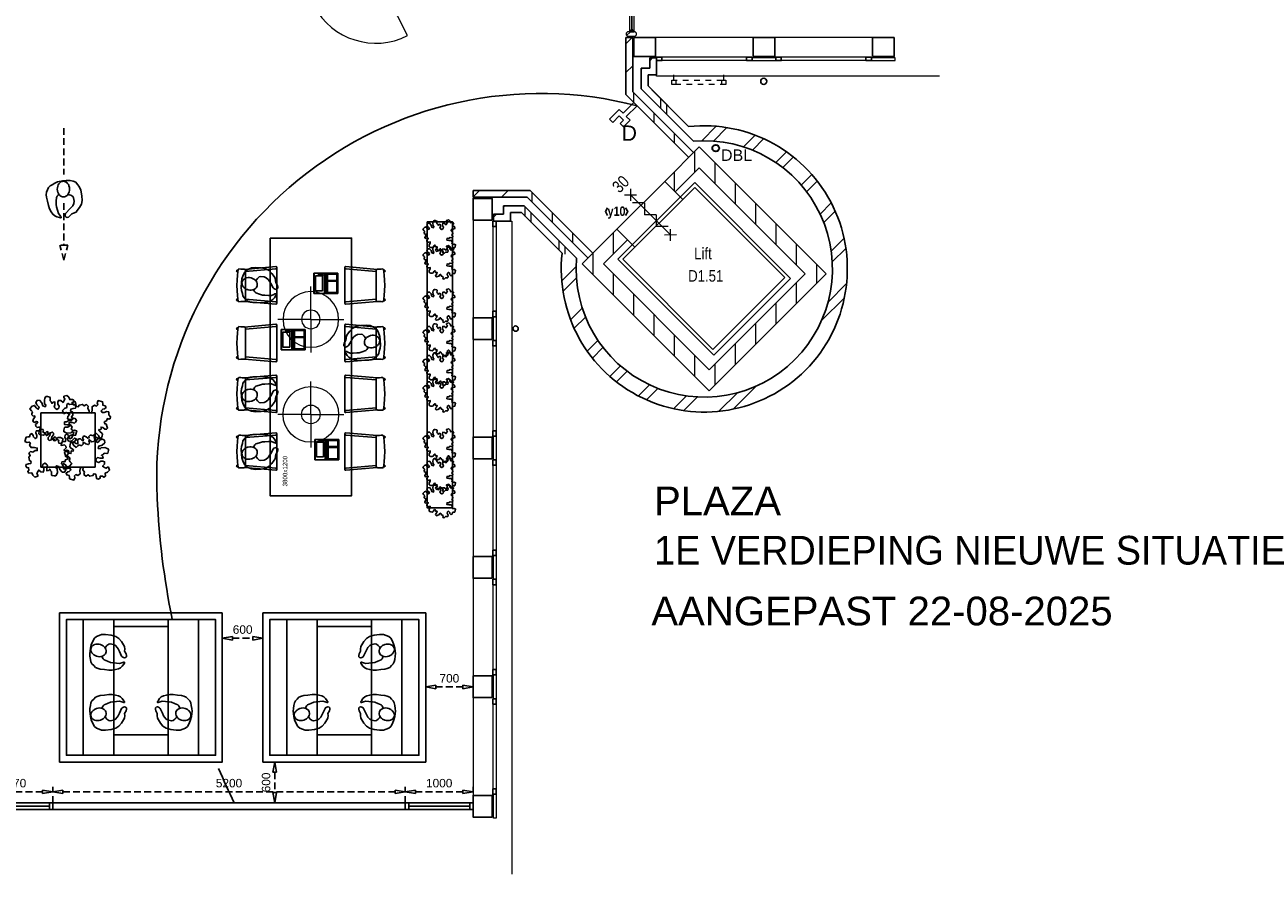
# Model space of a CAD drawing. Header units: millimetres. Extents: x 274611 to 571164, y 158736 to 298905.
# Tile 49 of 172: x 418491 to 436758, y 184969 to 197490. Entities that reach past the tile are written whole.
import ezdxf
from ezdxf.enums import TextEntityAlignment as Align

# ---------------------------------------------------------------- set-up
doc = ezdxf.new("R2010")
doc.units = ezdxf.units.MM
doc.header["$LTSCALE"] = 400
doc.header["$PDMODE"] = 1
doc.header["$PDSIZE"] = 15
doc.linetypes.add('HIDDEN', pattern=[0.375, 0.25, -0.125])
doc.linetypes.add('STYLE_01', pattern=[0.416641, 0.208282, -0.208359])
for name, color, linetype in [('-ve', 2, 'HIDDEN'), ('inlay', 6, 'Continuous'), ('inr', 4, 'Continuous'), ('looplijnen', 8, 'HIDDEN'), ('plant', 114, 'Continuous'), ('plat', 5, 'Continuous'), ('symbol', 1, 'Continuous'), ('timmerwerk-ge', 150, 'Continuous'), ('verlichting', 2, 'Continuous')]:
    doc.layers.add(name, color=color, linetype=linetype)
for name, color, linetype, lineweight in [('BA-blusmiddelen', 7, 'Continuous', 15), ('BA-Brandveiligheid', 7, 'Continuous', 15), ('Buitenkozijnen', 140, 'Continuous', 15), ('Kozijnmerken', 43, 'Continuous', 9), ('mat-baksteen', 5, 'Continuous', 25), ('mat-beton (ihwg)', 5, 'Continuous', 25), ('mat-glas-hor', 5, 'Continuous', 15), ('mat-kalkzandsteen', 5, 'Continuous', 25), ('mat-naaldhout', 140, 'Continuous', 15), ('None', 7, 'Continuous', 9), ('Ruimtenummers', 5, 'Continuous', 25), ('Tekst', 140, 'Continuous', 15)]:
    doc.layers.add(name, color=color, linetype=linetype, lineweight=lineweight)
doc.styles.add('Arial', font='arial.ttf', dxfattribs={"height": 211.666667})
doc.styles.add('Arial Narrow', font='ARIALN.TTF', dxfattribs={"height": 222.25})
doc.styles.add('Arial Narrow (bold)', font='ARIALNB.TTF', dxfattribs={"height": 172.861111})
doc.styles.add('s100', font='stylu.ttf', dxfattribs={"height": 100})
doc.styles.get("Standard").update_dxf_attribs({"font": 'arial.ttf'})
doc.dimstyles.new('CAL-N1-050-25', dxfattribs={"dimscale": 50, "dimtxt": 2.5, "dimasz": 3, "dimexe": 1.5, "dimexo": 0, "dimgap": 0.3, "dimtad": 0, "dimdec": 4, "dimrnd": 1, "dimdsep": 46, "dimtxsty": 'Standard', "dimblk": 'CLOSED', "dimcen": 0, "dimdle": 1.25, "dimclrt": 249, "dimadec": 0, "dimazin": 0, "dimtfac": 0.9, "dimtdec": 4, "dimtix": 1, "dimtmove": 0, "dimatfit": 3, "dimldrblk": 'CLOSED', "dimfxl": 1, "dimtvp": 1, "dimtolj": 1, "dimtzin": 0, "dimarcsym": 0})

# ---------------------------------------------------------------- blocks, each defined once
blk = doc.blocks.new('*X38')
at = {"layer": 'None', "lineweight": 5}
blk.add_line((-922, 1906), (-880, 1948), dxfattribs=at)
blk = doc.blocks.new('*U39')
at = {"layer": 'mat-glas-hor', "color": 140, "lineweight": 15}
blk.add_lwpolyline([(-920, 694), (-920, 1894), (-908, 1894), (-908, 694)], close=True, dxfattribs=at)
at = {"layer": 'mat-naaldhout', "color": 140, "linetype": 'Continuous', "lineweight": 15}
for points in [[(-905, 1906), (-905, 1881), (-880, 1881), (-880, 2015), (-947, 2015), (-947, 1906)], [(-905, 689), (-905, 714), (-880, 714), (-880, 580), (-947, 580), (-947, 689)]]:
    blk.add_lwpolyline(points, close=True, dxfattribs=at)
at = {"layer": 'None', "color": 43, "linetype": 'Continuous', "lineweight": 9}
for p, q in [((-2034, 915), (-934, 915)), ((206, 915), (-894, 915))]:
    blk.add_line(p, q, dxfattribs=at)
at = {"layer": 'None', "color": 8, "lineweight": 5}
blk.add_lwpolyline([(-880, 2015), (-947, 2015), (-947, 689), (-880, 689)], close=True, dxfattribs=at)
at = {"layer": 'None', "color": 43, "linetype": 'Continuous', "lineweight": 9}
for centre, radius, start, end in [((-934, 915), 1100, 90, 180), ((-894, 915), 1100, 0, 90), ((-934, 915), 335, 180, 270), ((-894, 915), 335, 270, 0)]:
    blk.add_arc(centre, radius, start, end, dxfattribs=at)
at = {"layer": 'mat-naaldhout', "color": 140}
blk.add_blockref('*X38', (0, 0), dxfattribs=at)
blk = doc.blocks.new('*X30')
at = {"layer": 'None', "lineweight": 5}
blk.add_line((-24, -24), (34, 34), dxfattribs=at)
blk = doc.blocks.new('houten stijl 67 x 114')
at = {"layer": 'mat-naaldhout', "color": 140, "linetype": 'Continuous', "lineweight": 15, "flags": 128}
blk.add_lwpolyline([(33.5, 0), (33.5, 0, -0.4142136), (0, -33.5), (0, -33.5, -0.4142136), (-33.5, 0), (-33.5, 88), (-33.5, 88, -0.4142136), (0, 121.5), (0, 121.5, -0.4142136), (33.5, 88)], format="xyb", close=True, dxfattribs=at)
at = {"layer": 'mat-naaldhout', "color": 140}
blk.add_blockref('*X30', (0, 0), dxfattribs=at)
blk = doc.blocks.new('binnenpui 880 h.o.h.')
at = {"layer": 'mat-glas-hor', "color": 8, "lineweight": 5}
blk.add_lwpolyline([(18, -34), (88, -34), (88, -846), (18, -846)], close=True, dxfattribs=at)
at = {"layer": 'mat-glas-hor', "color": 140, "lineweight": 15}
blk.add_lwpolyline([(48, -40), (58, -40), (58, -840), (48, -840)], close=True, dxfattribs=at)
at = {"layer": 'mat-naaldhout', "color": 140, "linetype": 'Continuous', "lineweight": 15, "flags": 128}
for points in [[(43, -34), (18, -34), (18, -34, 0.414214), (20, -36), (36, -36, -0.414214), (40, -40), (40, -56, 0.414214), (42, -58), (43, -58)], [(63, -34), (88, -34), (88, -34, -0.414214), (86, -36), (70, -36, 0.414214), (66, -40), (66, -56, -0.414214), (64, -58), (63, -58)], [(43, -846), (18, -846), (18, -846, -0.414214), (20, -844), (36, -844, 0.414214), (40, -840), (40, -824, -0.414214), (42, -822), (43, -822)], [(63, -846), (88, -846), (88, -846, 0.414214), (86, -844), (70, -844, -0.414214), (66, -840), (66, -824, 0.414214), (64, -822), (63, -822)]]:
    blk.add_lwpolyline(points, format="xyb", close=True, dxfattribs=at)
at = {"layer": 'None', "color": 7, "rotation": 270}
for p in [(0, 0), (0, -880)]:
    blk.add_blockref('houten stijl 67 x 114', p, dxfattribs=at)
blk = doc.blocks.new('*U40')
at = {"layer": 'mat-glas-hor', "color": 8, "lineweight": 5}
blk.add_lwpolyline([(-962, 2093), (-892, 2093), (-892, 2713), (-962, 2713)], close=True, dxfattribs=at)
at = {"layer": 'mat-glas-hor', "color": 140, "lineweight": 15}
blk.add_lwpolyline([(-932, 2100), (-922, 2100), (-922, 2706), (-932, 2706)], close=True, dxfattribs=at)
at = {"layer": 'mat-naaldhout', "color": 140, "linetype": 'Continuous', "lineweight": 15, "flags": 128}
for points in [[(-938, 2713), (-963, 2713), (-963, 2712, 0.414214), (-961, 2710), (-944, 2710, -0.414214), (-941, 2706), (-941, 2690, 0.414214), (-939, 2688), (-938, 2688)], [(-917, 2713), (-892, 2713), (-892, 2712, -0.414214), (-894, 2710), (-911, 2710, 0.414214), (-914, 2706), (-914, 2690, -0.414214), (-916, 2688), (-917, 2688)], [(-938, 2093), (-963, 2093), (-963, 2094, -0.414214), (-961, 2096), (-944, 2096, 0.414214), (-941, 2100), (-941, 2116, -0.414214), (-939, 2118), (-938, 2118)], [(-917, 2093), (-892, 2093), (-892, 2094, 0.414214), (-894, 2096), (-911, 2096, -0.414214), (-914, 2100), (-914, 2116, 0.414214), (-916, 2118), (-917, 2118)]]:
    blk.add_lwpolyline(points, format="xyb", close=True, dxfattribs=at)
at = {"layer": 'None', "color": 7, "xscale": -1, "rotation": 270}
for p in [(-980, 2746), (-980, 2060)]:
    blk.add_blockref('houten stijl 67 x 114', p, dxfattribs=at)
blk = doc.blocks.new('*U41')
at = {"layer": 'mat-glas-hor', "color": 8, "lineweight": 5}
blk.add_lwpolyline([(-962, -4653), (-892, -4653), (-892, -3894), (-962, -3894)], close=True, dxfattribs=at)
at = {"layer": 'mat-glas-hor', "color": 140, "lineweight": 15}
blk.add_lwpolyline([(-932, -4647), (-922, -4647), (-922, -3900), (-932, -3900)], close=True, dxfattribs=at)
at = {"layer": 'mat-naaldhout', "color": 140, "linetype": 'Continuous', "lineweight": 15, "flags": 128}
for points in [[(-938, -3894), (-963, -3894), (-963, -3895, 0.414214), (-961, -3897), (-944, -3897, -0.414214), (-941, -3900), (-941, -3917, 0.414214), (-939, -3919), (-938, -3919)], [(-917, -3894), (-892, -3894), (-892, -3895, -0.414214), (-894, -3897), (-911, -3897, 0.414214), (-914, -3900), (-914, -3917, -0.414214), (-916, -3919), (-917, -3919)], [(-938, -4653), (-963, -4653), (-963, -4652, -0.414214), (-961, -4650), (-944, -4650, 0.414214), (-941, -4647), (-941, -4630, -0.414214), (-939, -4628), (-938, -4628)], [(-917, -4653), (-892, -4653), (-892, -4652, 0.414214), (-894, -4650), (-911, -4650, -0.414214), (-914, -4647), (-914, -4630, 0.414214), (-916, -4628), (-917, -4628)]]:
    blk.add_lwpolyline(points, format="xyb", close=True, dxfattribs=at)
at = {"layer": 'None', "color": 7, "xscale": -1, "rotation": 270}
for p in [(-980, -3860), (-980, -4687)]:
    blk.add_blockref('houten stijl 67 x 114', p, dxfattribs=at)
blk = doc.blocks.new('*U42')
at = {"layer": 'None', "color": 7}
for name in ['*U40', '*U39', '*U41']:
    blk.add_blockref(name, (0, 0), dxfattribs=at)
at = {"layer": 'None', "color": 7, "xscale": -1, "rotation": 180}
for p in [(-980, -340), (-980, -1220), (-980, -2100), (-980, -2980), (-980, -3860)]:
    blk.add_blockref('binnenpui 880 h.o.h.', p, dxfattribs=at)
blk = doc.blocks.new('*X56')
at = {"layer": 'None', "lineweight": 9}
for p, q in [((1500, -8665), (1500, -8354)), ((1800, -8365), (1800, -8224)), ((1200, -8965), (1200, -8654)), ((900, -9265), (900, -8954)), ((600, -9565), (600, -9254)), ((300, -9865), (300, -9554))]:
    blk.add_line(p, q, dxfattribs=at)
blk = doc.blocks.new('*X57')
at = {"layer": 'None', "lineweight": 9}
for p, q in [((104, -6260), (317, -6047)), ((276, -6265), (474, -6066)), ((720, -6351), (893, -6178)), ((850, -6398), (1017, -6230)), ((1196, -6582), (1354, -6424)), ((1299, -6656), (1455, -6499)), ((1571, -6914), (1727, -6758)), ((1650, -7012), (1807, -6855)), ((1850, -7343), (2014, -7178)), ((1903, -7466), (2071, -7298)), ((2013, -7887), (2202, -7698)), ((2028, -8048), (2229, -7847)), ((-1962, -8326), (-1749, -8113)), ((-1943, -8483), (-1744, -8284)), ((1966, -8640), (2240, -8367)), ((1870, -8913), (2208, -8575)), ((-1831, -8902), (-1658, -8729)), ((-1779, -9026), (-1611, -8859)), ((-1585, -9363), (-1427, -9205)), ((-1510, -9464), (-1353, -9308)), ((-1251, -9736), (-1095, -9580)), ((-1154, -9816), (-997, -9659)), ((-831, -10023), (-666, -9859)), ((-711, -10080), (-543, -9912)), ((-311, -10211), (-122, -10022)), ((-162, -10238), (39, -10037)), ((358, -10249), (631, -9975)), ((566, -10217), (904, -9879))]:
    blk.add_line(p, q, dxfattribs=at)
blk = doc.blocks.new('*X58')
at = {"layer": 'None', "lineweight": 9}
for p, q in [((300, -6896), (300, -6585)), ((600, -7196), (600, -6885)), ((900, -7495), (900, -7184)), ((1200, -7795), (1200, -7484)), ((1500, -8095), (1500, -7784)), ((1800, -8224), (1800, -8084))]:
    blk.add_line(p, q, dxfattribs=at)
blk = doc.blocks.new('*X59')
at = {"layer": 'None', "lineweight": 9}
for p, q in [((-1500, -8234), (-1500, -8076)), ((-1200, -8534), (-1200, -8223)), ((-900, -8834), (-900, -8523)), ((-600, -9134), (-600, -8823)), ((-300, -9434), (-300, -9123)), ((0, -9734), (0, -9423))]:
    blk.add_line(p, q, dxfattribs=at)
blk = doc.blocks.new('*X60')
at = {"layer": 'None', "lineweight": 9}
for p, q in [((-1200, -7928), (-1200, -7617)), ((-1500, -8076), (-1500, -7917))]:
    blk.add_line(p, q, dxfattribs=at)
blk = doc.blocks.new('Gevelpui best 1410 beton (2D)')
at = {"layer": 'Buitenkozijnen', "lineweight": 15}
for p, q in [((-260, 0), (-260, -1410)), ((-260, 0), (-210, 0)), ((-210, 0), (-210, -1410)), ((-260, -1410), (-210, -1410))]:
    blk.add_line(p, q, dxfattribs=at)
at = {"layer": 'Buitenkozijnen', "color": 92, "lineweight": 25}
for points in [[(-260, 0), (-210, 0), (-210, -80), (-260, -80)], [(-260, -1330), (-210, -1330), (-210, -1410), (-260, -1410)]]:
    blk.add_lwpolyline(points, close=True, dxfattribs=at)
at = {"layer": 'None', "color": 43, "linetype": 'Continuous', "lineweight": 9}
blk.add_line((-550, 15), (-550, -1425), dxfattribs=at)
blk = doc.blocks.new('*X69')
at = {"layer": 'None', "lineweight": 9}
for p, q in [((-2500, -7376), (-2500, -7234)), ((-2412, -7464), (-2412, -7322)), ((-2000, -7876), (-2000, -7734)), ((-1912, -7934), (-1912, -7822))]:
    blk.add_line(p, q, dxfattribs=at)
blk = doc.blocks.new('*X70')
at = {"layer": 'None', "lineweight": 9}
blk.add_line((-2810, -7229), (-2801, -7220), dxfattribs=at)
blk = doc.blocks.new('*X71')
at = {"layer": 'None', "lineweight": 9}
blk.add_line((-2969, -7388), (-2926, -7345), dxfattribs=at)
blk = doc.blocks.new('*X72')
at = {"layer": 'None', "lineweight": 9}
blk.add_line((-2819, -7238), (-2810, -7229), dxfattribs=at)
blk = doc.blocks.new('*X73')
at = {"layer": 'None', "lineweight": 9}
for p, q in [((-2400, -7165), (-2400, -7023)), ((-2100, -7465), (-2100, -7323)), ((-1800, -7765), (-1800, -7623))]:
    blk.add_line(p, q, dxfattribs=at)
blk = doc.blocks.new('*X74')
at = {"layer": 'None', "lineweight": 9}
for p, q in [((-3269, -7087), (-3177, -6995)), ((-2852, -7095), (-2752, -6995))]:
    blk.add_line(p, q, dxfattribs=at)
blk = doc.blocks.new('*X75')
at = {"layer": 'None', "lineweight": 9}
for p, q in [((-500, -5784), (-500, -5642)), ((-412, -5872), (-412, -5730))]:
    blk.add_line(p, q, dxfattribs=at)
blk = doc.blocks.new('*X76')
at = {"layer": 'None', "lineweight": 9}
blk.add_line((-789, -5208), (-780, -5199), dxfattribs=at)
blk = doc.blocks.new('*X77')
at = {"layer": 'None', "lineweight": 9}
blk.add_line((-664, -5083), (-621, -5040), dxfattribs=at)
blk = doc.blocks.new('*X78')
at = {"layer": 'None', "lineweight": 9}
blk.add_line((-780, -5199), (-771, -5190), dxfattribs=at)
blk = doc.blocks.new('*X79')
at = {"layer": 'None', "lineweight": 9}
for p, q in [((-1014, -4832), (-922, -4740)), ((-1014, -5257), (-914, -5157))]:
    blk.add_line(p, q, dxfattribs=at)
blk = doc.blocks.new('*X85')
at = {"layer": 'None', "lineweight": 9}
for p, q in [((0, -6728), (0, -6417)), ((-300, -7002), (-300, -6717))]:
    blk.add_line(p, q, dxfattribs=at)
blk = doc.blocks.new('*X86')
at = {"layer": 'None', "lineweight": 9}
for p, q in [((-900, -5695), (-900, -5553)), ((-600, -5995), (-600, -5853)), ((-300, -6295), (-300, -6153))]:
    blk.add_line(p, q, dxfattribs=at)
blk = doc.blocks.new('*X194')
at = {"layer": 'None', "lineweight": 5}
blk.add_line((-5639, -4225), (-5607, -4193), dxfattribs=at)
blk = doc.blocks.new('*U195')
at = {"layer": 'mat-glas-hor', "color": 140, "lineweight": 15}
blk.add_lwpolyline([(-4812, -3832), (-5520, -4193), (-5526, -4182), (-4817, -3821)], close=True, dxfattribs=at)
at = {"layer": 'mat-naaldhout', "color": 140, "linetype": 'Continuous', "lineweight": 15}
for points in [[(-4814, -3817), (-4836, -3828), (-4848, -3806), (-4728, -3745), (-4698, -3805), (-4795, -3854)], [(-5537, -4185), (-5515, -4174), (-5526, -4152), (-5646, -4213), (-5615, -4272), (-5518, -4223)]]:
    blk.add_lwpolyline(points, close=True, dxfattribs=at)
at = {"layer": 'None', "color": 43, "linetype": 'Continuous', "lineweight": 9}
blk.add_line((-4236, -4711), (-4698, -3805), dxfattribs=at)
at = {"layer": 'None', "color": 8, "lineweight": 5}
blk.add_lwpolyline([(-5646, -4213), (-5615, -4272), (-4698, -3805), (-4728, -3745)], close=True, dxfattribs=at)
at = {"layer": 'None', "color": 43, "linetype": 'Continuous', "lineweight": 9}
blk.add_arc((-4704, -3793), 1030, 207.9688, 296.9993, dxfattribs=at)
at = {"layer": 'mat-naaldhout', "color": 140}
blk.add_blockref('*X194', (0, 0), dxfattribs=at)
blk = doc.blocks.new('*U196')
at = {"layer": 'None', "color": 7}
blk.add_blockref('*U195', (0, 0), dxfattribs=at)
blk = doc.blocks.new('*U197')
at = {"layer": 'None', "color": 7}
blk.add_blockref('*U196', (0, 0), dxfattribs=at)
blk = doc.blocks.new('HWA')
at = {"layer": 'None', "color": 92, "linetype": 'Continuous', "lineweight": 25}
blk.add_circle((0, -74), 40, dxfattribs=at)
blk = doc.blocks.new('030min zelfsluitend Y')
at = {"layer": 'BA-Brandveiligheid', "color": 7, "linetype": 'Continuous', "lineweight": 15}
for p, q in [((-62, 480), (62, 357)), ((62, 480), (-62, 357)), ((-62, -480), (62, -357)), ((62, -480), (-62, -357))]:
    blk.add_line(p, q, dxfattribs=at)
at = {"layer": 'None', "color": 7, "linetype": 'Continuous', "lineweight": 15}
for p, q in [((0, -418), (0, 418)), ((62, 189), (-62, 312)), ((62, 189), (-62, 65)), ((62, -58), (-62, 65)), ((62, -58), (-62, -182)), ((62, -305), (-62, -182))]:
    blk.add_line(p, q, dxfattribs=at)
at = {"layer": 'BA-Brandveiligheid', "color": 43, "insert": (-103, 722), "char_height": 177.8, "attachment_point": 1, "style": 'Arial Narrow'}
blk.add_mtext('30', dxfattribs=at)
blk = doc.blocks.new('Kolom 280x320')
at = {"layer": 'mat-beton (ihwg)', "lineweight": 25}
blk.add_lwpolyline([(-300, 160), (-20, 160), (-20, -160), (-300, -160)], close=True, dxfattribs=at)
at = {"layer": 'None', "color": 92, "linetype": 'Continuous', "lineweight": 5}
blk.add_point((0, 0), dxfattribs=at)
blk = doc.blocks.new('DBL aansluiting')
at = {"layer": 'BA-blusmiddelen', "color": 140, "linetype": 'Continuous', "lineweight": 9}
blk.add_lwpolyline([(360, 112.5), (360, 45), (292.5, 45), (292.5, -45), (427.5, -45), (427.5, -112.5), (225, -112.5), (225, -33.75), (0, -33.75), (0, 33.75), (225, 33.75), (225, 112.5)], close=True, dxfattribs=at)
blk = doc.blocks.new('*U237')
at = {"layer": 'None', "color": 140, "linetype": 'STYLE_01', "lineweight": 15}
for p, q in [((-310, -5370), (-310, -5290)), ((430, -5370), (430, -5290))]:
    blk.add_line(p, q, dxfattribs=at)
for points in [[(-340, -5370), (460, -5370), (460, -5430), (-340, -5430)], [(-340, -5370), (-280, -5370), (-280, -5430), (-340, -5430)], [(400, -5370), (460, -5370), (460, -5430), (400, -5430)]]:
    blk.add_lwpolyline(points, close=True, dxfattribs=at)
blk = doc.blocks.new('Kozijnmerk 50')
at = {"layer": 'Kozijnmerken', "color": 92, "linetype": 'Continuous', "lineweight": 25}
for points in [[(-132, 51), (-165, -6), (-132, -62)], [(132, 51), (165, -6), (132, -62)]]:
    blk.add_lwpolyline(points, dxfattribs=at)
at = {"layer": 'None', "color": 43, "style": 'Arial Narrow (bold)'}
blk.add_attdef('merk', text='', height=138, dxfattribs=at).set_placement((0, 0), align=Align.MIDDLE_CENTER)
blk = doc.blocks.new('SYMB-BM02_B2')
at = {"layer": 'plant'}
blk.add_lwpolyline([(98, 356), (66, 371), (46, 367), (23, 344), (26, 317), (5, 314), (-27, 337), (-68, 353), (-84, 340), (-93, 315), (-77, 290), (-84, 262), (-106, 274), (-134, 301), (-166, 298), (-190, 273), (-184, 246), (-181, 209), (-209, 214), (-256, 237), (-302, 241), (-315, 221), (-325, 198), (-329, 157), (-315, 134), (-286, 119), (-263, 95), (-270, 73), (-298, 80), (-306, 68), (-307, 29), (-341, 38), (-375, 66), (-406, 70), (-427, 48), (-413, 13), (-402, -28), (-381, -27), (-361, -62), (-377, -76), (-407, -84), (-423, -126), (-448, -119), (-475, -126), (-482, -158), (-448, -194), (-447, -249), (-411, -258), (-363, -237), (-327, -242), (-307, -272), (-338, -303), (-366, -308), (-398, -333), (-381, -365), (-338, -377), (-336, -406), (-332, -436), (-252, -458), (-234, -418), (-243, -383), (-220, -358), (-184, -372), (-140, -344), (-141, -283), (-132, -230), (-84, -233), (-86, -271), (-59, -312), (-68, -354), (-36, -386), (7, -361), (39, -388), (98, -377), (116, -344), (153, -351), (160, -393), (171, -436), (193, -440), (228, -426), (230, -390), (275, -385), (300, -408), (328, -386), (326, -329), (369, -315), (403, -276), (387, -222), (366, -221), (339, -240), (312, -226), (275, -205), (309, -165), (312, -121), (278, -112), (241, -110), (205, -137), (171, -126), (146, -92), (166, -59), (184, -44), (228, -57), (285, -55), (282, -25), (255, -2), (285, 14), (305, 34), (353, 32), (371, 38), (382, 84), (382, 111), (350, 130), (317, 139), (248, 136), (232, 114), (194, 121), (209, 166), (266, 187), (314, 230), (310, 274), (271, 296), (232, 280), (187, 233), (150, 251), (176, 290), (219, 319), (203, 365), (155, 404), (121, 376), (98, 356)], dxfattribs=at)
blk = doc.blocks.new('symb-ps03_b2')
blk.add_lwpolyline([(82, -334), (93, -323), (110, -305), (120, -285), (121, -231), (122, -184), (116, -150), (104, -98), (91, -52), (69, -25), (58, -13), (50, -1), (49, 8), (59, 13), (76, 9), (115, -1), (145, -17), (172, -41), (196, -78), (221, -122), (236, -169), (250, -232), (266, -290), (270, -325), (267, -365), (252, -399), (235, -433), (213, -457), (181, -475), (141, -499), (103, -517), (27, -533), (-23, -539), (-83, -538), (-130, -528), (-165, -511), (-192, -479), (-218, -448), (-241, -394), (-258, -313), (-262, -242), (-251, -189), (-222, -138), (-185, -93), (-170, -72), (-134, -54), (-107, -46), (-75, -10), (-57, 2), (-38, 7), (-23, 1), (-12, -13), (-11, -28), (-13, -49), (-23, -61), (-75, -115), (-104, -145), (-121, -166), (-138, -200), (-142, -234), (-135, -284), (-123, -302), (-94, -319), (-69, -327), (-52, -333)])
blk.add_lwpolyline([(-75, -413, 0.078796), (-66, -458, 0.088041), (-46, -494, 0.105312), (-14, -518, 0.121926), (19, -526, 0.121926), (52, -517, 0.105312), (82, -490, 0.088041), (100, -454, 0.078796), (106, -408, 0.078796), (98, -363, 0.088041), (77, -328, 0.105312), (46, -303, 0.121926), (13, -296, 0.121926), (-21, -305, 0.105312), (-50, -331, 0.088041), (-69, -368, 0.078796)], format="xyb", close=True)
blk = doc.blocks.new('symb-ps09_b2')
at = {"layer": 'looplijnen'}
for p, q in [((0, 935), (-58, 718)), ((0, 935), (58, 718)), ((-58, 718), (58, 718)), ((0, 95), (0, 718)), ((0, -1011), (0, -327))]:
    blk.add_line(p, q, dxfattribs=at)
at = {"layer": 'symbol'}
blk.add_blockref('symb-ps03_b2', (-11, 300), dxfattribs=at)
blk = doc.blocks.new('_CLOSED')
at = {"color": 0, "linetype": 'ByBlock'}
for p, q in [((-1, 0.17), (0, 0)), ((-1, 0.17), (-1, -0.17)), ((0, 0), (-1, -0.17))]:
    blk.add_line(p, q, dxfattribs=at)
blk = doc.blocks.new('*D1803')
at = {"layer": '-ve', "color": 0, "lineweight": -2, "transparency": 16777216}
for p, q in [((418904, 186022), (418904, 186258)), ((423954, 186183), (419054, 186183)), ((424104, 186022), (424104, 186258))]:
    blk.add_line(p, q, dxfattribs=at)
at = {"layer": 'Defpoints', "color": 0, "transparency": 16777216}
for p in [(418904, 186183), (418904, 186022), (424104, 186022)]:
    blk.add_point(p, dxfattribs=at)
at = {"layer": '-ve', "color": 0, "lineweight": -2, "transparency": 16777216, "xscale": 150, "yscale": 150, "zscale": 150, "rotation": 180}
blk.add_blockref('_CLOSED', (418904, 186183), dxfattribs=at)
at = {"layer": '-ve', "color": 0, "lineweight": -2, "transparency": 16777216, "xscale": 150, "yscale": 150, "zscale": 150}
blk.add_blockref('_CLOSED', (424104, 186183), dxfattribs=at)
at = {"layer": '-ve', "color": 249, "transparency": 16777216, "insert": (421504, 186311), "char_height": 125, "attachment_point": 5}
blk.add_mtext('\\A1;5200', dxfattribs=at)
blk = doc.blocks.new('*D1804')
at = {"layer": '-ve', "color": 0, "lineweight": -2, "transparency": 16777216}
for p, q in [((422007, 186622), (422253, 186622)), ((422178, 186472), (422178, 186172)), ((424104, 186022), (424104, 186258)), ((424254, 186183), (424954, 186183)), ((425104, 186022), (425104, 186258)), ((422007, 186022), (422253, 186022))]:
    blk.add_line(p, q, dxfattribs=at)
at = {"layer": 'Defpoints', "color": 0, "transparency": 16777216}
for p in [(422007, 186622), (425104, 186183), (422007, 186022), (422178, 186022), (424104, 186022), (425104, 186022)]:
    blk.add_point(p, dxfattribs=at)
at = {"layer": '-ve', "color": 0, "lineweight": -2, "transparency": 16777216, "xscale": 150, "yscale": 150, "zscale": 150}
for p, rotation in [((422178, 186622), 90), ((422178, 186022), 270), ((424104, 186183), 180)]:
    blk.add_blockref('_CLOSED', p, dxfattribs=dict(at, rotation=rotation))
blk.add_blockref('_CLOSED', (425104, 186183), dxfattribs=at)
at = {"layer": '-ve', "color": 249, "transparency": 16777216, "insert": (422051, 186322), "char_height": 125, "attachment_point": 5, "rotation": 90}
blk.add_mtext('\\A1;600', dxfattribs=at)
at = {"layer": '-ve', "color": 249, "transparency": 16777216, "insert": (424604, 186311), "char_height": 125, "attachment_point": 5}
blk.add_mtext('\\A1;1000', dxfattribs=at)
blk = doc.blocks.new('*D1805')
at = {"layer": '-ve', "color": 0, "lineweight": -2, "transparency": 16777216}
for p, q in [((421405, 188822), (421405, 188372)), ((422005, 188822), (422005, 188372)), ((421555, 188447), (421855, 188447)), ((417734, 186022), (417734, 186258)), ((418754, 186183), (417884, 186183)), ((418904, 186022), (418904, 186258))]:
    blk.add_line(p, q, dxfattribs=at)
at = {"layer": 'Defpoints', "color": 0, "transparency": 16777216}
for p in [(421405, 188822), (422005, 188822), (422005, 188447), (417734, 186183), (417734, 186022), (418904, 186022)]:
    blk.add_point(p, dxfattribs=at)
at = {"layer": '-ve', "color": 0, "lineweight": -2, "transparency": 16777216, "xscale": 150, "yscale": 150, "zscale": 150, "rotation": 180}
for p in [(421405, 188447), (417734, 186183)]:
    blk.add_blockref('_CLOSED', p, dxfattribs=at)
at = {"layer": '-ve', "color": 0, "lineweight": -2, "transparency": 16777216, "xscale": 150, "yscale": 150, "zscale": 150}
for p in [(422005, 188447), (418904, 186183)]:
    blk.add_blockref('_CLOSED', p, dxfattribs=at)
at = {"layer": '-ve', "color": 249, "transparency": 16777216, "char_height": 125, "attachment_point": 5}
for s, insert in [('\\A1;600', (421705, 188575)), ('\\A1;1170', (418319, 186311))]:
    blk.add_mtext(s, dxfattribs=dict(at, insert=insert))
blk = doc.blocks.new('*D1806')
at = {"layer": '-ve', "color": 0, "lineweight": -2, "transparency": 16777216}
for p, q in [((424405, 187892), (424405, 187654)), ((425104, 187892), (425104, 187654)), ((424954, 187729), (424555, 187729)), ((416634, 186022), (416634, 186258)), ((417584, 186183), (416784, 186183)), ((417734, 186022), (417734, 186258))]:
    blk.add_line(p, q, dxfattribs=at)
at = {"layer": 'Defpoints', "color": 0, "transparency": 16777216}
for p in [(424405, 187892), (425104, 187892), (424405, 187729), (416634, 186183), (416634, 186022), (417734, 186022)]:
    blk.add_point(p, dxfattribs=at)
at = {"layer": '-ve', "color": 0, "lineweight": -2, "transparency": 16777216, "xscale": 150, "yscale": 150, "zscale": 150, "rotation": 180}
for p in [(424405, 187729), (416634, 186183)]:
    blk.add_blockref('_CLOSED', p, dxfattribs=at)
at = {"layer": '-ve', "color": 0, "lineweight": -2, "transparency": 16777216, "xscale": 150, "yscale": 150, "zscale": 150}
for p in [(425104, 187729), (417734, 186183)]:
    blk.add_blockref('_CLOSED', p, dxfattribs=at)
at = {"layer": '-ve', "color": 249, "transparency": 16777216, "char_height": 125, "attachment_point": 5}
for s, insert in [('\\A1;700', (424754, 187856)), ('\\A1;1100', (417184, 186311))]:
    blk.add_mtext(s, dxfattribs=dict(at, insert=insert))
blk = doc.blocks.new('symb-LPTP_b2')
for p, q in [((150, 0), (-150, 0)), ((-150, 0), (-150, -155)), ((150, -155), (150, 0)), ((150, -5), (-150, -5)), ((150, -155), (-150, -155)), ((150, -160), (-150, -160)), ((-150, -160), (-150, -355)), ((-110, -25), (-110, -129)), ((110, -25), (-110, -25)), ((110, -129), (-110, -129)), ((110, -129), (110, -25)), ((150, -355), (150, -160)), ((-150, -355), (150, -355))]:
    blk.add_line(p, q)
for points in [[(-130, -158, 10, 10, 0), (-111, -158, 10, 10, 0)], [(130, -158, 10, 10, 0), (111, -158, 10, 10, 0)]]:
    blk.add_lwpolyline(points, format="xyseb")
for points in [[(-135, -175), (135, -175), (135, -189), (-135, -189)], [(126, -70), (134, -70), (134, -92), (126, -92)], [(128, -72), (132, -72), (132, -90), (128, -90)], [(32, -199), (-135, -199), (-135, -340), (32, -340)], [(42, -199), (135, -199), (135, -340), (42, -340)]]:
    blk.add_lwpolyline(points, close=True)
for radius in [12.6, 7.57]:
    blk.add_circle((130, -124), radius)
blk = doc.blocks.new('SYMB-PS01_B2')
blk.add_lwpolyline([(59, 67), (70, 78), (86, 97), (96, 116), (98, 170), (99, 217), (92, 251), (81, 303), (67, 349), (45, 376), (34, 388), (27, 400), (26, 410), (36, 414), (52, 410), (91, 400), (122, 385), (148, 360), (173, 323), (197, 279), (212, 232), (226, 169), (242, 111), (247, 76), (244, 36), (229, 2), (211, -32), (190, -56), (158, -74), (117, -98), (79, -116), (3, -132), (-47, -138), (-107, -136), (-154, -127), (-189, -110), (-215, -78), (-241, -46), (-264, 7), (-282, 88), (-285, 159), (-274, 212), (-246, 263), (-209, 308), (-193, 329), (-157, 347), (-131, 355), (-98, 391), (-80, 403), (-61, 408), (-47, 402), (-35, 389), (-34, 373), (-37, 352), (-46, 340), (-99, 287), (-128, 256), (-144, 235), (-162, 201), (-165, 167), (-158, 117), (-147, 99), (-118, 82), (-93, 74), (-75, 68)])
blk.add_lwpolyline([(-98, -12, 0.078796), (-90, -57, 0.088041), (-69, -93, 0.105312), (-38, -117, 0.121926), (-4, -125, 0.121926), (29, -115, 0.105312), (58, -89, 0.088041), (77, -52, 0.078796), (83, -7, 0.078796), (74, 38, 0.088041), (54, 74, 0.105312), (23, 98, 0.121926), (-11, 105, 0.121926), (-44, 96, 0.105312), (-74, 70, 0.088041), (-92, 33, 0.078796)], format="xyb", close=True)
blk = doc.blocks.new('DOLC-2890_B2')
for p, q in [((260, 0), (-260, 0)), ((-276, -17), (-236, -477)), ((-244, -15), (-205, -463)), ((244, -15), (205, -463)), ((276, -17), (236, -477)), ((-224, -463), (224, -463))]:
    blk.add_line(p, q)
for points in [[(-224, -463), (-233, -468), (-236, -477), (-237, -480), (-238, -487), (-238, -499), (-239, -515), (-240, -535), (-241, -560), (-240, -563), (-236, -569), (-234, -570), (-231, -572), (-227, -572)], [(224, -463), (233, -468), (236, -477), (237, -480), (238, -487), (238, -499), (239, -515), (240, -535), (241, -560), (240, -563), (236, -569), (234, -570), (231, -572), (227, -572)], [(-227, -572), (-201, -575), (-152, -582), (-76, -588), (0, -590), (76, -588), (152, -582), (201, -575), (227, -572)], [(-227, -572), (-226, -584), (-222, -592), (-221, -593), (-212, -596), (-204, -592), (-203, -591), (-200, -582), (-200, -582), (-200, -582), (-201, -575)], [(227, -572), (226, -584), (222, -592), (221, -593), (212, -596), (204, -592), (203, -591), (200, -582), (200, -582), (200, -582), (201, -575)]]:
    blk.add_lwpolyline(points)
for centre, start, end in [((-260, -16), 5.0001, 185.0001), ((260, -16), 354.9999, 174.9999)]:
    blk.add_arc(centre, 16, start, end)
blk = doc.blocks.new('lamp02')
at = {"layer": 'verlichting', "lineweight": 0}
for q in [(0, 555.36), (555.36, 0), (0, -555.36), (-555.36, 0)]:
    blk.add_line((0, 0), q, dxfattribs=at)
for radius in [468, 156]:
    blk.add_circle((0, 0), radius, dxfattribs=at)

msp = doc.modelspace()

# ---------------------------------------------------------------- linework, layer by layer
at = {"layer": 'Buitenkozijnen', "lineweight": 15}
for points in [[(429569.18474, 196961.916), (429569.18474, 197001.95664), (429219.18474, 197001.95664), (429219.18474, 196961.916)], [(431329.18474, 196961.916), (431329.18474, 197001.95664), (430979.18474, 197001.95664), (430979.18474, 196961.916)], [(425404.18474, 193186.95664), (425444.22537, 193186.95664), (425444.22537, 192836.95664), (425404.18474, 192836.95664)], [(425404.18474, 191426.95664), (425444.22537, 191426.95664), (425444.22537, 191076.95664), (425404.18474, 191076.95664)], [(425404.18474, 189666.95664), (425444.22537, 189666.95664), (425444.22537, 189316.95664), (425404.18474, 189316.95664)], [(425404.18474, 187906.95664), (425444.22537, 187906.95664), (425444.22537, 187556.95664), (425404.18474, 187556.95664)], [(425404.18474, 186146.95664), (425444.22537, 186146.95664), (425444.22537, 185796.95664), (425404.18474, 185796.95664)], [(425404.22537, 186146.95664), (425444.26601, 186146.95664), (425444.26601, 185796.95664), (425404.22537, 185796.95664)]]:
    msp.add_lwpolyline(points, close=True, dxfattribs=at)
at = {"layer": 'Buitenkozijnen', "color": 43, "linetype": 'Continuous', "lineweight": 9, "flags": 128}
for points in [[(431984.87642, 196731.916), (427809.18474, 196731.916), (427809.18474, 196751.95664)], [(425654.18474, 194596.95664), (425674.18474, 194596.95664), (425674.18474, 184969.27285)]]:
    msp.add_lwpolyline(points, dxfattribs=at)
at = {"layer": 'inlay'}
for centre, radius, start, end in [((426103.81726, 190810.99836), 5666.73727, 75.493473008, 182.969353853), ((431928.00694, 191031.48581), 11494.81798, 182.563054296, 191.559436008), ((431942.68291, 191079.99207), 11529.19003, 203.254386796, 206.021959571)]:
    msp.add_arc(centre, radius, start, end, dxfattribs=at)
at = {"layer": 'inr'}
for points in [[(424427.71579, 194584.99657), (424802.16133, 194584.99657), (424802.16133, 190368.99712), (424427.71579, 190368.99712)], [(422110.8661, 194346.95664), (422110.8661, 190546.95664), (423310.8661, 190546.95664), (423310.8661, 194346.95664)], [(418728.51985, 190970.21831), (419528.51985, 190970.21831), (419528.51985, 191770.21831), (418728.51985, 191770.21831)]]:
    msp.add_lwpolyline(points, close=True, dxfattribs=at)
at = {"layer": 'mat-baksteen', "lineweight": 25}
for p, q in [((427709.18474, 197001.95664), (427709.18474, 196851.95664)), ((427709.18474, 197001.95664), (427809.18474, 197001.95664)), ((427809.18474, 197001.95664), (427809.18474, 196751.95664)), ((427584.18474, 196547.29718), (427584.18474, 196851.95664)), ((427709.18474, 196851.95664), (427584.18474, 196851.95664)), ((427684.18474, 196588.71854), (427684.18474, 196751.95664)), ((427809.18474, 196751.95664), (427684.18474, 196751.95664)), ((428283.58545, 195989.31783), (427684.18474, 196588.71854)), ((428356.14447, 195775.33745), (427584.18474, 196547.29718)), ((425554.18474, 194821.95664), (425858.84419, 194821.95664)), ((425554.18474, 194821.95664), (425554.18474, 194696.95664)), ((425858.84419, 194821.95664), (426630.80393, 194049.9969)), ((425404.18474, 194696.95664), (425404.18474, 194596.95664)), ((425554.18474, 194696.95664), (425404.18474, 194696.95664)), ((425654.18474, 194596.95664), (425404.18474, 194596.95664)), ((425654.18474, 194721.95664), (425817.42284, 194721.95664)), ((425654.18474, 194721.95664), (425654.18474, 194596.95664)), ((425817.42284, 194721.95664), (426416.82355, 194122.55593))]:
    msp.add_line(p, q, dxfattribs=at)
at = {"layer": 'mat-baksteen', "color": 140, "lineweight": 15}
for points in [[(428195.98669, 194917.26147), (427488.87991, 194210.15469), (427223.71486, 194475.31973), (427930.82164, 195182.42651)], [(429786.97694, 193750.53528), (428655.60609, 192619.16443), (427241.39253, 194033.37799), (428372.76338, 195164.74884)], [(429702.12413, 193764.67742), (428641.46396, 192704.01725), (427312.10321, 194033.37799), (428372.76338, 195094.03817)]]:
    msp.add_lwpolyline(points, close=True, dxfattribs=at)
at = {"layer": 'mat-baksteen', "lineweight": 25}
for radius, start, end in [(2110, 173.725682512, 96.274317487), (1890, 175.203372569, 94.79662743)]:
    msp.add_arc((428514.18474, 193891.95664), radius, start, end, dxfattribs=at)
at = {"layer": 'mat-kalkzandsteen', "lineweight": 25}
for p, q in [((427459.18474, 197301.95664), (427359.18474, 197301.95664)), ((427359.18474, 196461.1702), (427359.18474, 197301.95664)), ((427459.18474, 196502.59156), (427459.18474, 197301.95664)), ((428284.37503, 195535.9799), (427359.18474, 196461.1702)), ((428355.08571, 195606.69058), (427459.18474, 196502.59156)), ((427930.82164, 195182.42651), (428439.93853, 195691.5434)), ((428439.2681, 195690.87297), (430313.83221, 193817.77114)), ((428086.38514, 195026.86302), (428439.93853, 195380.41641)), ((428439.32879, 195379.80667), (430002.64451, 193817.71043)), ((428086.38514, 195026.86302), (427930.82164, 195182.42651)), ((425104.18474, 195046.95664), (425944.97118, 195046.95664)), ((425104.18474, 194946.95664), (425104.18474, 195046.95664)), ((425104.18474, 194946.95664), (425903.54982, 194946.95664)), ((425903.54982, 194946.95664), (426799.45079, 194051.05566)), ((425944.97118, 195046.95664), (426870.16147, 194121.76634)), ((426714.59798, 193966.20285), (427223.71486, 194475.31973)), ((427379.27835, 194319.75624), (427223.71486, 194475.31973)), ((427025.72496, 193966.20285), (427379.27835, 194319.75624)), ((428588.43095, 192092.36988), (426714.59798, 193966.20285)), ((428588.43095, 192403.49686), (427025.72496, 193966.20285)), ((430313.83221, 193817.77114), (428588.43095, 192092.36988)), ((430002.64451, 193817.71043), (428588.43095, 192403.49686))]:
    msp.add_line(p, q, dxfattribs=at)
at = {"layer": 'None', "color": 43, "lineweight": 9}
for p, q in [((427738.98727, 196533.916), (428283.58545, 195989.31783)), ((425817.42284, 194721.95664), (426353.88243, 194185.49705))]:
    msp.add_line(p, q, dxfattribs=at)
at = {"layer": 'None', "color": 92, "linetype": 'Continuous', "lineweight": 25}
msp.add_circle((429391.85146, 196656.95664), 45, dxfattribs=at)
at = {"layer": 'None', "color": 7, "linetype": 'Continuous', "lineweight": 35}
msp.add_circle((428683.12537, 195671.95664), 50, dxfattribs=at)
at = {"layer": 'plat'}
for p, q in [((412234.22537, 186021.95664), (425104.26601, 186021.95664)), ((417734.22537, 185971.95664), (418853.79111, 185971.95664)), ((418853.79111, 186021.95664), (418853.79111, 185921.95664)), ((418903.79111, 186021.95664), (418903.79111, 185921.95664)), ((424103.79111, 186021.95664), (424103.79111, 185921.95664)), ((424153.79111, 186021.95664), (424153.79111, 185921.95664)), ((424153.79111, 185971.95664), (425054.22537, 185971.95664)), ((425054.22537, 185921.95664), (425054.22537, 186021.95664)), ((412234.22537, 185921.95664), (425104.26601, 185921.95664))]:
    msp.add_line(p, q, dxfattribs=at)
at = {"layer": 'timmerwerk-ge'}
for points in [[(422110.8661, 194346.95664), (423310.8661, 194346.95664), (423310.8661, 190546.95664), (422110.8661, 190546.95664)], [(421404.63721, 188821.95664), (421404.63721, 186621.95664), (419004.63721, 186621.95664), (419004.63721, 188821.95664)], [(419354.63721, 188721.95664), (419354.63721, 186721.95664), (419104.63721, 186721.95664), (419104.63721, 188721.95664)], [(419104.63721, 188721.95664), (419104.63721, 186721.95664), (419804.63721, 186721.95664), (419804.63721, 188721.95664)], [(421304.63721, 188721.95664), (421304.63721, 186721.95664), (419104.63721, 186721.95664), (419104.63721, 188721.95664)], [(421304.63721, 188721.95664), (421304.63721, 186721.95664), (420604.63721, 186721.95664), (420604.63721, 188721.95664)], [(421054.63721, 188721.95664), (421054.63721, 186721.95664), (421304.63721, 186721.95664), (421304.63721, 188721.95664)], [(424404.63721, 188821.95664), (424404.63721, 186621.95664), (422004.63721, 186621.95664), (422004.63721, 188821.95664)], [(422104.63721, 188721.95664), (422104.63721, 186721.95664), (422804.63721, 186721.95664), (422804.63721, 188721.95664)], [(422354.63721, 188721.95664), (422354.63721, 186721.95664), (422104.63721, 186721.95664), (422104.63721, 188721.95664)], [(424304.63721, 188721.95664), (424304.63721, 186721.95664), (422104.63721, 186721.95664), (422104.63721, 188721.95664)], [(424304.63721, 188721.95664), (424304.63721, 186721.95664), (423604.63721, 186721.95664), (423604.63721, 188721.95664)], [(424054.63721, 188721.95664), (424054.63721, 186721.95664), (424304.63721, 186721.95664), (424304.63721, 188721.95664)], [(419804.63721, 188621.95664), (419804.63721, 187021.95664), (420604.63721, 187021.95664), (420604.63721, 188621.95664)], [(422804.63721, 188621.95664), (422804.63721, 187021.95664), (423604.63721, 187021.95664), (423604.63721, 188621.95664)]]:
    msp.add_lwpolyline(points, close=True, dxfattribs=at)

# ---------------------------------------------------------------- block references
at = {"layer": 'Buitenkozijnen', "color": 7, "rotation": 270}
for p in [(429219.18474, 196751.95664), (430979.18474, 196751.95664)]:
    msp.add_blockref('Gevelpui best 1410 beton (2D)', p, dxfattribs=at)
at = {"layer": 'Buitenkozijnen', "color": 7}
for p in [(425654.18474, 194596.95664), (425654.18474, 192836.95664), (425654.18474, 191076.95664), (425654.18474, 189316.95664), (425654.18474, 187556.95664)]:
    msp.add_blockref('Gevelpui best 1410 beton (2D)', p, dxfattribs=at)
at = {"layer": 'inr'}
for p, rotation in [((422210.8661, 193649.56292), 269.9999999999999), ((422210.8661, 192799.56292), 269.9999999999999), ((423210.8661, 192049.56292), 89.9999999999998), ((423210.8661, 191199.56292), 89.9999999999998)]:
    msp.add_blockref('DOLC-2890_B2', p, dxfattribs=dict(at, rotation=rotation))
at = {"layer": 'inr', "xscale": -1}
for p, rotation in [((423210.8661, 193649.56292), 89.99999999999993), ((423210.8661, 192799.56292), 89.99999999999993), ((422210.8661, 192049.56292), 269.9999999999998), ((422210.8661, 191199.56292), 269.9999999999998)]:
    msp.add_blockref('DOLC-2890_B2', p, dxfattribs=dict(at, rotation=rotation))
at = {"layer": 'Kozijnmerken', "color": 7}
msp.add_blockref('Kozijnmerk 50', (427219.67905, 194742.63999), dxfattribs=at).add_auto_attribs({'merk': 'y10'})
at = {"layer": 'mat-baksteen', "color": 7, "rotation": 90}
for p in [(427634.18474, 197321.95664), (429394.18474, 197321.95664), (431154.18474, 197321.95664)]:
    msp.add_blockref('Kolom 280x320', p, dxfattribs=at)
at = {"layer": 'mat-baksteen'}
for name in ['*X77', '*X76', '*X78', '*X75', '*X57', '*X72', '*X70', '*X69', '*X71']:
    msp.add_blockref(name, (428373.12537, 202041.95664), dxfattribs=at)
at = {"layer": 'mat-beton (ihwg)', "color": 7}
msp.add_blockref('HWA', (425730.95796, 193085.95689), dxfattribs=at)
at = {"layer": 'mat-kalkzandsteen'}
for name in ['*X79', '*X86', '*X85', '*X58', '*X74', '*X73', '*X60', '*X59', '*X56']:
    msp.add_blockref(name, (428373.12537, 202041.95664), dxfattribs=at)
at = {"layer": 'None', "color": 7}
for name in ['*U42', '*U197', '*U237']:
    msp.add_blockref(name, (428373.12537, 202041.95664), dxfattribs=at)
for name, p, rotation in [('DBL aansluiting', (427498.3983, 196321.95664), 225), ('Kolom 280x320', (425084.18474, 194771.95664), 180), ('Kolom 280x320', (425084.18474, 193011.95664), 180), ('Kolom 280x320', (425084.18474, 191251.95664), 180), ('Kolom 280x320', (425084.18474, 189491.95664), 180), ('Kolom 280x320', (425084.18474, 187731.95664), 180), ('Kolom 280x320', (425084.18474, 185971.95664), 180), ('Kolom 280x320', (425084.22537, 185971.95664), 180)]:
    msp.add_blockref(name, p, dxfattribs=dict(at, rotation=rotation))
at = {"layer": 'symbol'}
for name, p, rotation in [('symb-ps09_b2', (419066.47277, 194957.58312), 180), ('SYMB-PS01_B2', (421815.21093, 193661.27882), 254.2203100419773), ('symb-LPTP_b2', (422755.38497, 193680.48572), 89.9999999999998), ('symb-LPTP_b2', (422273.20443, 192847.19864), 89.9999999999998), ('symb-LPTP_b2', (422767.73921, 191229.62059), 89.9999999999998)]:
    msp.add_blockref(name, p, dxfattribs=dict(at, rotation=rotation))
for p, xscale, yscale, zscale, rotation in [((424589.8948, 194390.03837), 0.5599999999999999, 0.5599999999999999, 0.5599999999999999, 89.99999999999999), ((424589.8948, 194011.88952), 0.5599999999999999, 0.5599999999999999, 0.5599999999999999, 89.99999999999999), ((424589.8948, 193373.76331), 0.5599999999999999, 0.5599999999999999, 0.5599999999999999, 89.99999999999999), ((424589.8948, 192869.56484), 0.5599999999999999, 0.5599999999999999, 0.5599999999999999, 89.99999999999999), ((424589.8948, 192441.16393), 0.5599999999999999, 0.5599999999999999, 0.5599999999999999, 89.99999999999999), ((424589.8948, 192052.15601), 0.5599999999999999, 0.5599999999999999, 0.5599999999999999, 89.99999999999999), ((418891.55452, 191704.36335), 0.8, 0.8, 0.8, 89.99999999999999), ((419372.28174, 191583.8735), 0.8, 0.8, 0.8, 180), ((418860.6296, 191145.65198), 0.8, 0.8, 0.8, 270), ((424589.8948, 191309.70048), 0.5599999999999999, 0.5599999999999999, 0.5599999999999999, 89.99999999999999), ((424589.8948, 190881.29957), 0.5599999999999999, 0.5599999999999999, 0.5599999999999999, 89.99999999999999), ((424589.8948, 190492.29165), 0.5599999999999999, 0.5599999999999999, 0.5599999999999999, 89.99999999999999)]:
    msp.add_blockref('SYMB-BM02_B2', p, dxfattribs=dict(at, xscale=xscale, yscale=yscale, zscale=zscale, rotation=rotation))
at = {"layer": 'symbol', "xscale": -1}
for p, rotation in [((423606.52127, 192811.27882), 105.7796899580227), ((421815.21093, 192037.84701), 285.7796899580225), ((421815.21093, 191187.84701), 285.7796899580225)]:
    msp.add_blockref('SYMB-PS01_B2', p, dxfattribs=dict(at, rotation=rotation))
at = {"layer": 'symbol', "xscale": 0.8, "yscale": 0.8, "zscale": 0.8}
msp.add_blockref('SYMB-BM02_B2', (419418.79804, 191146.50783), dxfattribs=at)
at = {"layer": 'symbol', "linetype": 'Continuous', "lineweight": 0}
for p, rotation in [((419969.84622, 188142.31139), 249.7684442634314), ((420439.42819, 187453.03966), 69.76844426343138), ((423439.42819, 187453.03966), 69.76844426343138)]:
    msp.add_blockref('symb-ps03_b2', p, dxfattribs=dict(at, rotation=rotation))
at = {"layer": 'symbol', "linetype": 'Continuous', "lineweight": 0, "xscale": -1}
for p, rotation in [((423439.42819, 188142.31139), 110.2315557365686), ((419969.84622, 187453.03966), 290.2315557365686), ((422969.84622, 187453.03966), 290.2315557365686)]:
    msp.add_blockref('symb-ps03_b2', p, dxfattribs=dict(at, rotation=rotation))
at = {"layer": 'Tekst', "color": 7, "rotation": 44.99999999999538}
msp.add_blockref('030min zelfsluitend Y', (427720.47228, 194687.6691), dxfattribs=at)
at = {"layer": 'verlichting', "lineweight": 0, "yscale": 0.8769720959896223, "zscale": 0.8769720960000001}
for p, xscale, rotation in [((422710.8661, 193146.95664), -0.8769720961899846, 89.99999999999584), ((422710.8661, 191746.95664), 0.8769720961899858, 90.00000000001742)]:
    msp.add_blockref('lamp02', p, dxfattribs=dict(at, xscale=xscale, rotation=rotation))

# ---------------------------------------------------------------- texts
at = {"layer": 'BA-blusmiddelen', "color": 43, "insert": (427293.12537, 196006.46088), "char_height": 225.77778, "attachment_point": 1, "style": 'Arial'}
msp.add_mtext('D', dxfattribs=at)
at = {"layer": 'plat', "style": 's100'}
msp.add_text('3800x1200', height=65.938673, rotation=90, dxfattribs=at).set_placement((422363.42784, 190685.27758))
at = {"layer": 'plat', "attachment_point": 1, "style": 'Arial'}
for s, insert, char_height in [('PLAZA ', (427772.56665, 190683.98526), 423.333333), ('1E VERDIEPING NIEUWE SITUATIE ', (427772.56665, 189956.67367), 423.3333333), ('AANGEPAST 22-08-2025 ', (427733.29316, 189060.36759), 423.3333333)]:
    msp.add_mtext(s, dxfattribs=dict(at, insert=insert, char_height=char_height))
at = {"layer": 'Ruimtenummers', "char_height": 169.333333, "attachment_point": 1, "style": 'Arial Narrow'}
for s, insert in [('Lift\\P', (428364.77481, 194204.16497)), ('D1.51', (428276.68783, 193873.90997))]:
    msp.add_mtext(s, dxfattribs=dict(at, insert=insert))
at = {"layer": 'Tekst', "color": 0, "insert": (428760.17466, 195653.23442), "char_height": 169.333333, "attachment_point": 1, "style": 'Arial'}
msp.add_mtext('DBL\\P', dxfattribs=at)

# ---------------------------------------------------------------- dimensions: what is measured, and where the dimension line sits
at = {"layer": '-ve'}
for p1, p2, distance, picture, middle in [((418903.79111, 186021.95664), (417734.22537, 186021.95664), -160.93863, '*D1805', (418319.00824, 186310.53851)), ((421404.63721, 188821.95664), (422004.63721, 188821.95664), -374.48081, '*D1805', (421704.63721, 188575.11908)), ((417734.22537, 186021.95664), (416634.22537, 186021.95664), -160.93863, '*D1806', (417184.22537, 186310.53851)), ((425104.22537, 187891.95664), (424404.63721, 187891.95664), 163.30489, '*D1806', (424754.43129, 187856.295)), ((424103.79111, 186021.95664), (425104.26601, 186021.95664), 160.93863, '*D1804', (424604.02856, 186310.53851)), ((422006.63721, 186621.95664), (422006.63721, 186021.95664), 171.80774, '*D1804', (422050.8017, 186321.95664)), ((424103.79111, 186021.95664), (418903.79111, 186021.95664), -160.93863, '*D1803', (421503.79111, 186310.53851))]:
    dim = msp.add_aligned_dim(p1=p1, p2=p2, distance=distance, dimstyle='CAL-N1-050-25', dxfattribs=at)
    dim.commit()
    dim.dimension.update_dxf_attribs({"geometry": picture, "text_midpoint": middle})

doc.saveas('drawing.dxf')
